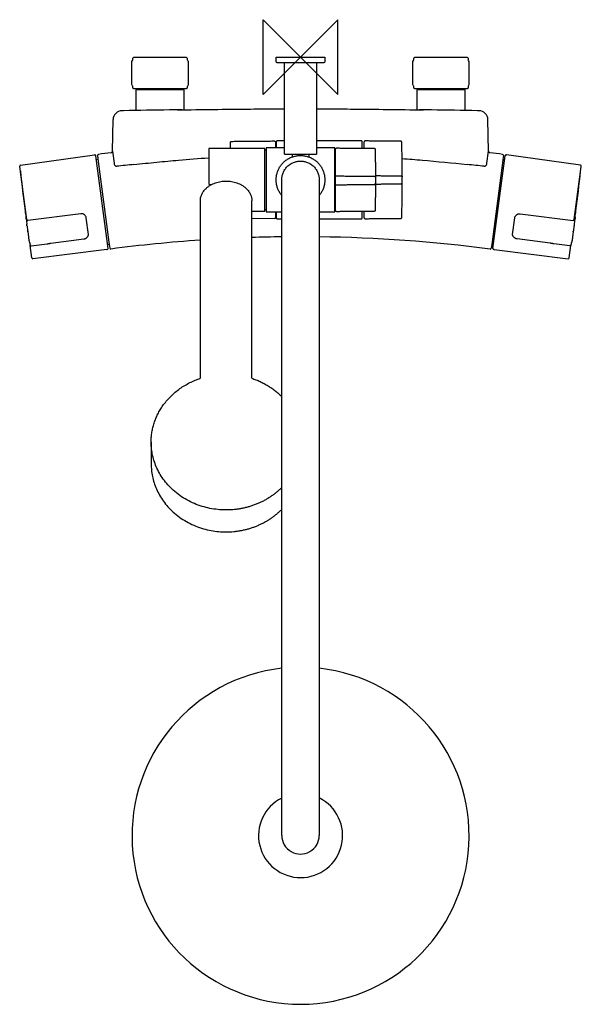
# Model space of a CAD drawing. Header units: millimetres. Extents: x -150 to 150, y -506 to 20.
import ezdxf

# ---------------------------------------------------------------- set-up
doc = ezdxf.new("R2010")
doc.units = ezdxf.units.MM
doc.header["$MEASUREMENT"] = 0
doc.layers.add('ORIGIN', color=6, linetype='Continuous')
doc.layers.add('PLANNING', color=1, linetype='Continuous')

# ---------------------------------------------------------------- blocks, each defined once
blk = doc.blocks.new('731302-0011DB_t')
at = {"layer": 'ORIGIN'}
for p, q in [((20, 20), (-20, -20)), ((-20, -20), (-20, 20)), ((-20, 20), (20, -20)), ((20, -20), (20, 20))]:
    blk.add_line(p, q, dxfattribs=at)
at = {"layer": 'PLANNING'}
for p, q in [((-89, 0), (-61, 0)), ((-61, 0), (-60.5, -0.5)), ((61, 0), (89, 0)), ((89, 0), (89.5, -0.5)), ((-90.06, -14.63), (-90.06, -2.37)), ((-89.56, -1.54), (-89.5, -1.5)), ((-89.5, -0.5), (-89, 0)), ((-89.5, -1.5), (-89.5, -0.5)), ((-60.5, -0.5), (-60.5, -1.5)), ((-60.5, -0.5), (-60.5, -0.5)), ((-60.5, -1.5), (-60.44, -1.54)), ((-59.94, -2.37), (-59.94, -14.63)), ((59.94, -14.63), (59.94, -2.37)), ((60.44, -1.54), (60.5, -1.5)), ((60.5, -0.5), (61, 0)), ((60.5, -1.5), (60.5, -0.5)), ((89.5, -0.5), (89.5, -1.5)), ((89.5, -0.5), (89.5, -0.5)), ((89.5, -1.5), (89.56, -1.54)), ((90.06, -14.63), (90.06, -2.37)), ((-89.5, -15.5), (-89.56, -15.46)), ((-89.5, -16.5), (-89.5, -15.5)), ((-60.44, -15.46), (-60.5, -15.5)), ((-60.5, -15.5), (-60.5, -16.5)), ((60.5, -15.5), (60.44, -15.46)), ((60.5, -16.5), (60.5, -15.5)), ((89.56, -15.46), (89.5, -15.5)), ((89.5, -15.5), (89.5, -16.5)), ((-89, -17), (-89.5, -16.5)), ((-61, -17), (-89, -17)), ((-87.85, -17.5), (-87.85, -28.49)), ((-62.15, -17.5), (-87.85, -17.5)), ((-62.15, -28.09), (-62.15, -17.5)), ((-60.5, -16.5), (-61, -17)), ((-60.5, -16.5), (-60.5, -16.5)), ((61, -17), (60.5, -16.5)), ((89, -17), (61, -17)), ((62.15, -17.5), (62.15, -28.09)), ((80.69, -17.5), (62.15, -17.5)), ((87.85, -28.49), (87.85, -17.5)), ((89.5, -16.5), (89, -17)), ((89.5, -16.5), (89.5, -16.5)), ((-94.45, -28.61), (-95.36, -28.63)), ((95.36, -28.63), (94.51, -28.61)), ((-100.37, -50.27), (-100.07, -33.34)), ((100.36, -50.19), (100.07, -33.34)), ((-149.45, -57.72), (-110.03, -52.17)), ((-109.83, -52.19), (-110.03, -52.22)), ((-108.29, -52.47), (-107.96, -55.65)), ((-100.36, -50.19), (-99.55, -56.58)), ((99.54, -56.67), (100.36, -50.19)), ((108.29, -52.47), (108.05, -54.73)), ((109.83, -52.19), (110.03, -52.22)), ((149.45, -57.72), (110.03, -52.17)), ((-102.75, -102.12), (-109.27, -52.62)), ((-108.08, -54.54), (-108.99, -54.74)), ((-107.96, -55.65), (-102.27, -98.86)), ((-99.25, -57.56), (-99.24, -57.59)), ((-99.24, -57.59), (-99.2, -57.66)), ((-99.2, -57.66), (-99.18, -57.7)), ((99.18, -57.7), (99.2, -57.66)), ((99.2, -57.66), (99.24, -57.59)), ((99.24, -57.59), (99.25, -57.56)), ((108.02, -55.01), (102.1, -99.95)), ((102.75, -102.12), (109.27, -52.62)), ((108.05, -54.73), (108.02, -55.01)), ((108.08, -54.54), (108.99, -54.74)), ((-149.49, -61.19), (-149.88, -58.28)), ((-146.14, -86.67), (-149.49, -61.23)), ((146.14, -86.67), (149.49, -61.23)), ((149.49, -61.19), (149.88, -58.28)), ((-48.5, -67.92), (-47.35, -67.92)), ((-117.19, -83.61), (-145.56, -87.21)), ((-25.97, -82.25), (-19.25, -82.25)), ((117.19, -83.61), (145.56, -87.21)), ((-146.53, -86.24), (-146.16, -89.08)), ((-113.22, -94.6), (-114.38, -85.79)), ((-13.9, -86.25), (-25.98, -86.14)), ((113.22, -94.6), (114.38, -85.79)), ((146.53, -86.24), (146.16, -89.08)), ((-146.01, -90.05), (-145.66, -92.68)), ((-145.61, -93.2), (-145.62, -93.17)), ((-145.61, -93.2), (-145.24, -96.01)), ((145.61, -93.2), (145.24, -96.01)), ((145.61, -93.2), (145.62, -93.17)), ((146.01, -90.05), (145.66, -92.68)), ((-144.96, -97.73), (-144.38, -100.29)), ((-143.8, -100.76), (-135.19, -99.63)), ((-133.36, -99.37), (-115.62, -97.04)), ((-102.27, -98.86), (-101.77, -102.01)), ((133.36, -99.37), (115.62, -97.04)), ((143.8, -100.76), (135.19, -99.63)), ((144.96, -97.73), (144.38, -100.29)), ((-143.44, -107.16), (-144.32, -100.48)), ((-143.78, -104.64), (-143.78, -104.64)), ((-103.37, -102.75), (-142.88, -107.6)), ((-103.38, -102.7), (-103.18, -102.68)), ((-102.1, -99.95), (-103.03, -100)), ((102.1, -99.95), (101.77, -102.01)), ((102.1, -99.95), (103.03, -100)), ((103.38, -102.7), (103.18, -102.68)), ((103.37, -102.75), (142.88, -107.6)), ((143.44, -107.16), (144.32, -100.48)), ((143.78, -104.64), (143.78, -104.64)), ((-79.72, -205.51), (-79.72, -217.2))]:
    blk.add_line(p, q, dxfattribs=at)
for points in [[(-53.42, -171.45), (-53.47, -76.68)], [(-26.01, -171.45), (-25.97, -76.68)]]:
    blk.add_lwpolyline(points, dxfattribs=at)
for centre, radius, start, end in [((-2.95, -4752.6), 4724.88, 90.81292, 91.10955), ((10.94, -5731.51), 5703.89, 90.747, 90.81292), ((-0.13, -4937.71), 4910.02, 89.18175, 89.25833), ((0, -4928.69), 4900.99, 88.89578, 89.18175), ((-109.76, -52.69), 0.5, 7.4889, 97.5), ((-107.8, -52.39), 0.5, 97.4869, 185.9957), ((86.85, -1533.52), 1494.37, 97.22693, 97.48691), ((-101.38, -50.17), 1.02, 340.5776, 358.9555), ((101.38, -50.17), 1.02, 181.0445, 199.4224), ((-92.62, -1578.22), 1539.44, 82.5169, 82.76927), ((107.8, -52.39), 0.5, 354.0005, 82.5169), ((109.76, -52.69), 0.5, 82.5, 172.5111), ((-149.38, -58.21), 0.5, 98.0137, 187.5121), ((-97.03, -56.37), 2.53, 184.8531, 208.2433), ((-97.97, -56.99), 1.4, 210.5139, 232.2136), ((99.44, -1863.66), 1816.15, 95.95411, 96.2451), ((-121.03, -2065.72), 2019.37, 83.76954, 84.03125), ((97.87, -56.9), 1.53, 308.7624, 328.5102), ((96.9, -56.33), 2.65, 332.3672, 352.7235), ((149.38, -58.21), 0.5, 352.4879, 81.9863), ((-149.25, -60.77), 0.299, 174.3112, 186.0166), ((719.13, 30.75), 873.49, 186.01659, 187.42384), ((-719.13, 30.75), 873.49, 352.57616, 353.98341), ((149.25, -60.77), 0.299, 353.9834, 5.6888), ((-48.52, -67.44), 0.483, 182.0269, 272.038), ((90.68, -51.13), 239.73, 187.4238, 188.2231), ((-90.68, -51.13), 239.73, 351.7769, 352.5762), ((-168.41, -93), 22.59, 7.5103, 9.9903), ((-145.03, -86.49), 1.13, 190.7861, 195.995), ((-145.51, -86.63), 0.628, 195.995, 223.6661), ((145.51, -86.63), 0.628, 316.3339, 344.005), ((168.41, -93), 22.59, 170.0097, 172.4897), ((145.03, -86.49), 1.13, 344.005, 349.2139), ((-2.23, -854.93), 758.96, 93.87011, 97.49331), ((0.52, -897.65), 801.77, 90.75167, 91.89399), ((0.5, -870.99), 775.1, 82.5347, 89.2978), ((-143.48, -104.59), 0.3, 189.0093, 200.6527), ((-103.25, -102.18), 0.5, 277.5121, 7.5), ((-101.27, -101.96), 0.5, 188.9953, 277.4933), ((101.27, -101.96), 0.5, 262.5347, 351.0018), ((103.25, -102.18), 0.5, 172.5, 262.4879), ((143.48, -104.59), 0.3, 339.3473, 350.9907), ((-142.94, -107.1), 0.5, 187.5, 276.9625), ((142.94, -107.1), 0.5, 263.0375, 352.5), ((0.05, -415.68), 89.98, 96.4116, 83.6495), ((0.04, -415.62), 22.44, 116.595, 63.6584), ((0, -415.5), 10, 179.9311, 179.9996), ((0, -415.5), 10, 179.9996, 0.0004), ((0, -415.5), 10, 0.0004, 0.0801)]:
    blk.add_arc(centre, radius, start, end, dxfattribs=at)
for points, weights in [([(-13, -0.2), (-13, 0), (-12.8, 0)], [1, 0.707106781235, 1]), ([(-89.46, -1.5), (-89.5, -1.5), (-89.5, -1.5)], [0.99577644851, 0.985696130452, 0.97723478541]), ([(60.54, -1.5), (60.5, -1.5), (60.5, -1.5)], [0.99577644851, 0.985696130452, 0.97723478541]), ([(-89.5, -15.5), (-89.5, -15.5), (-89.46, -15.5)], [0.977234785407, 0.985696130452, 0.995776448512]), ([(60.5, -15.5), (60.5, -15.5), (60.54, -15.5)], [0.977234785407, 0.985696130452, 0.995776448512]), ([(87.85, -17.5), (87.92, -17.5), (80.69, -17.5)], [0.976053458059, 0.836832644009, 1]), ([(-37.4, -48.75), (-37.36, -47.09), (-37.31, -45.44)], [1, 0.999997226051, 1]), ([(-13.8, -44.8), (-13.3, -44.8), (-13.3, -45.3)], [1, 0.707106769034, 1]), ([(34.4, -44.8), (33.9, -44.8), (33.9, -45.3)], [1, 0.707106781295, 1]), ([(54.08, -45.41), (54.07, -44.92), (53.59, -44.92)], [1, 0.718001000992, 1]), ([(54.08, -85.59), (54.53, -65.5), (54.08, -45.41)], [1, 0.999750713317, 1]), ([(-48.7, -48.75), (-49, -48.75), (-49, -49.05)], [1, 0.707638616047, 1]), ([(-8, -52), (-8.5, -52), (-8.5, -51.5)], [1, 0.707106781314, 1]), ([(8.5, -51.5), (8.5, -52), (8, -52)], [1, 0.707106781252, 1]), ([(18.7, -49.04), (18.7, -48.54), (19.2, -48.54)], [1, 0.707106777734, 1]), ([(39.35, -48.67), (39.84, -48.67), (39.85, -49.16)], [1, 0.71678819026, 1]), ([(39.85, -49.16), (40.15, -65.5), (39.85, -81.84)], [1, 0.999822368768, 1]), ([(39.35, -63.59), (39.93, -63.59), (40, -64.17)], [1, 0.746127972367, 1]), ([(39.35, -67.97), (39.98, -67.97), (40, -67.34)], [1, 0.717734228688, 1]), ([(53.59, -67.63), (54.3, -67.63), (54.3, -66.92)], [1, 0.710558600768, 1]), ([(53.73, -63.37), (54.25, -63.37), (54.3, -63.89)], [1, 0.745997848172, 1]), ([(-19.25, -82.25), (-19, -82.25), (-19, -82)], [1, 0.707191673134, 1]), ([(19.2, -82.46), (18.7, -82.46), (18.7, -81.96)], [1, 0.707106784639, 1]), ([(39.85, -81.84), (39.84, -82.33), (39.35, -82.33)], [1, 0.716788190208, 1]), ([(-13.3, -85.7), (-13.3, -86.2), (-13.8, -86.2)], [1, 0.707114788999, 1]), ([(33.9, -85.7), (33.9, -86.2), (34.4, -86.2)], [1, 0.707106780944, 1]), ([(53.59, -86.08), (54.07, -86.08), (54.08, -85.59)], [1, 0.71800100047, 1]), ([(-145.66, -92.68), (-145.59, -93.18), (-145.61, -93.2)], [1, 0.865888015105, 1]), ([(145.66, -92.68), (145.59, -93.18), (145.61, -93.2)], [1, 0.865888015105, 1]), ([(-26.01, -171.45), (-16.66, -174.54), (-10, -181.25)], [0.895380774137, 0.848631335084, 0.854132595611])]:
    blk.add_rational_spline(points, weights, degree=2, dxfattribs=at)
for points, degree in [([(-12.8, 0), (0, 0), (12.8, 0)], 2), ([(-90.06, -2.37), (-89.86, -1.83), (-89.65, -1.5), (-89.44, -1.5)], 3), ([(-60.54, -1.5), (-60.34, -1.52), (-60.13, -1.84), (-59.94, -2.37)], 3), ([(-13, -2.5), (-13, -1.35), (-13, -0.2)], 2), ([(-12.5, -3), (-12.75, -2.75), (-13, -2.5)], 2), ([(12.5, -3), (0, -3), (-12.5, -3)], 2), ([(-8.5, -51.5), (-8.5, -27.25), (-8.5, -3)], 2), ([(8.5, -3), (8.5, -27.25), (8.5, -51.5)], 2), ([(13, -2.5), (12.75, -2.75), (12.5, -3)], 2), ([(13, -0.2), (13, -1.35), (13, -2.5)], 2), ([(59.94, -2.37), (60.14, -1.83), (60.35, -1.5), (60.56, -1.5)], 3), ([(90.06, -2.37), (89.87, -1.84), (89.66, -1.52), (89.46, -1.5)], 3), ([(-89.44, -15.5), (-89.65, -15.5), (-89.86, -15.17), (-90.06, -14.63)], 3), ([(-59.94, -14.63), (-60.13, -15.16), (-60.34, -15.48), (-60.54, -15.5)], 3), ([(60.56, -15.5), (60.35, -15.5), (60.14, -15.17), (59.94, -14.63)], 3), ([(89.46, -15.5), (89.66, -15.48), (89.87, -15.16), (90.06, -14.63)], 3), ([(-36.82, -44.95), (-25.36, -44.85), (-13.9, -44.75)], 2), ([(-13.9, -44.75), (-13.9, -44.77), (-13.9, -44.8)], 2), ([(-13.9, -44.8), (-13.85, -44.8), (-13.8, -44.8)], 2), ([(-13.3, -45.3), (-13.3, -46.9), (-13.3, -48.5)], 2), ([(-12.7, -44.75), (-12.85, -44.9), (-13, -45.05)], 2), ([(-13, -45.05), (-13, -46.77), (-13, -48.5)], 2), ([(-8.5, -44.75), (-10.6, -44.75), (-12.7, -44.75)], 2), ([(32.7, -44.75), (20.6, -44.75), (8.5, -44.75)], 2), ([(33, -45.05), (32.85, -44.9), (32.7, -44.75)], 2), ([(33, -48.61), (33, -46.83), (33, -45.05)], 2), ([(33.9, -45.3), (33.9, -46.96), (33.9, -48.62)], 2), ([(34.5, -44.8), (34.45, -44.8), (34.4, -44.8)], 2), ([(34.5, -44.75), (34.5, -44.77), (34.5, -44.8)], 2), ([(53.59, -44.92), (44.04, -44.83), (34.5, -44.75)], 2), ([(-49, -49.05), (-49, -58.25), (-49, -67.46)], 2), ([(-19.25, -48.75), (-33.97, -48.75), (-48.7, -48.75)], 2), ([(-19, -82), (-19, -65.5), (-19, -49)], 2), ([(-19, -49.5), (-18.65, -49.5), (-18.3, -49.5)], 2), ([(-8.5, -48.5), (-13.4, -48.5), (-18.3, -48.5)], 2), ([(-18.3, -48.5), (-18.3, -65.5), (-18.3, -82.5)], 2), ([(8, -52), (0, -52), (-8, -52)], 2), ([(-4.5, -52), (-4.5, -52.65), (-4.5, -53.3)], 2), ([(4.5, -52), (4.5, -52.65), (4.5, -53.3)], 2), ([(18.3, -48.5), (13.4, -48.5), (8.5, -48.5)], 2), ([(18.3, -82.5), (18.3, -65.5), (18.3, -48.5)], 2), ([(18.3, -49.5), (18.5, -49.5), (18.7, -49.5)], 2), ([(18.7, -81.96), (18.7, -65.5), (18.7, -49.04)], 2), ([(19.2, -48.54), (19.25, -48.54), (19.3, -48.54)], 2), ([(19.3, -48.49), (29.33, -48.58), (39.35, -48.67)], 2), ([(19.3, -48.54), (19.3, -48.52), (19.3, -48.49)], 2), ([(-10, -415.5), (-10, -240.5), (-10, -65.5)], 2), ([(10, -65.5), (10, -240.5), (10, -415.5)], 2), ([(18.7, -63.41), (29.03, -63.5), (39.35, -63.59)], 2), ([(18.7, -68.12), (29.03, -68.05), (39.35, -67.97)], 2), ([(40, -63.25), (46.86, -63.31), (53.73, -63.37)], 2), ([(40, -67.75), (46.79, -67.69), (53.59, -67.63)], 2), ([(-18.3, -81.5), (-18.65, -81.5), (-19, -81.5)], 2), ([(-18.3, -82.5), (-14.15, -82.5), (-10, -82.5)], 2), ([(-13.3, -82.5), (-13.3, -84.1), (-13.3, -85.7)], 2), ([(-13, -82.5), (-13, -84.22), (-13, -85.95)], 2), ([(10, -82.5), (14.15, -82.5), (18.3, -82.5)], 2), ([(18.3, -81.5), (18.5, -81.5), (18.7, -81.5)], 2), ([(19.3, -82.46), (19.25, -82.46), (19.2, -82.46)], 2), ([(39.35, -82.33), (29.33, -82.42), (19.3, -82.51)], 2), ([(19.3, -82.51), (19.3, -82.48), (19.3, -82.46)], 2), ([(33, -85.95), (33, -84.17), (33, -82.39)], 2), ([(33.9, -82.38), (33.9, -84.04), (33.9, -85.7)], 2), ([(-13.9, -86.2), (-13.9, -86.22), (-13.9, -86.25)], 2), ([(-13.8, -86.2), (-13.85, -86.2), (-13.9, -86.2)], 2), ([(-13, -85.95), (-12.85, -86.1), (-12.7, -86.25)], 2), ([(-12.7, -86.25), (-11.35, -86.25), (-10, -86.25)], 2), ([(10, -86.25), (21.35, -86.25), (32.7, -86.25)], 2), ([(32.7, -86.25), (32.85, -86.1), (33, -85.95)], 2), ([(34.4, -86.2), (34.45, -86.2), (34.5, -86.2)], 2), ([(34.5, -86.25), (44.04, -86.17), (53.59, -86.08)], 2), ([(34.5, -86.2), (34.5, -86.22), (34.5, -86.25)], 2)]:
    blk.add_open_spline(points, degree=degree, dxfattribs=at)
for points, weights, knots in [([(12.8, 0), (12.88, 0), (12.94, -0.06), (13, -0.12), (13, -0.2)], [1, 0.923854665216, 1, 0.923854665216, 1], [185.4527179, 185.4527179, 185.4527179, 185.6097975, 185.6097975, 185.7668771, 185.7668771, 185.7668771]), ([(-19, -49), (-19, -48.9), (-19.07, -48.82), (-19.15, -48.75), (-19.25, -48.75)], [1, 0.923856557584, 1, 0.923856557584, 1], [33.3924213, 33.3924213, 33.3924213, 33.5887645, 33.5887645, 33.7851077, 33.7851077, 33.7851077]), ([(-10, -73.81), (-15.28, -67.45), (-11.77, -59.98), (-8.26, -52.5), (0, -52.5), (8.26, -52.5), (11.77, -59.98), (15.28, -67.45), (10, -73.81)], [1, 0.844058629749, 1, 0.844058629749, 1, 0.844058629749, 1, 0.844058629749, 1], [0, 0, 0, 14.715716, 14.715716, 29.431431, 29.431431, 44.147147, 44.147147, 58.862862, 58.862862, 58.862862]), ([(-10, -65.5), (-10, -55.5), (0, -55.5), (10, -55.5), (10, -65.5)], [1, 0.707106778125, 1, 0.707106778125, 1], [0, 0, 0, 15.707963, 15.707963, 31.415927, 31.415927, 31.415927]), ([(-53.47, -76.68), (-53.47, -66.15), (-39.72, -66.15), (-25.97, -66.15), (-25.97, -76.68)], [1, 0.707106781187, 1, 0.707106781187, 1], [3.141593, 3.141593, 3.141593, 4.712389, 4.712389, 6.283185, 6.283185, 6.283185]), ([(-10, -229.78), (-21.92, -241.76), (-39.72, -241.76), (-79.72, -241.76), (-79.72, -205.51), (-79.72, -180.14), (-53.42, -171.45)], [0.854132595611, 0.844343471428, 1, 0.707106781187, 1, 0.775287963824, 0.895380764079], [7.01919, 7.01919, 7.01919, 7.853982, 7.853982, 9.424778, 9.424778, 10.629916, 10.629916, 10.629916]), ([(-79.72, -217.2), (-79.72, -253.45), (-39.72, -253.45), (-21.92, -253.45), (-10, -241.46)], [1, 0.707106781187, 1, 0.844352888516, 0.854131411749], [-3.141593, -3.141593, -3.141593, -1.570796, -1.570796, -0.736056, -0.736056, -0.736056])]:
    blk.add_rational_spline(points, weights, degree=2, knots=knots, dxfattribs=at)
for points, degree, knots in [([(-95.36, -28.63), (-96.6, -28.65), (-97.8, -29.17), (-99.53, -30.9), (-100.05, -32.11), (-100.07, -33.34)], 3, [31.9365434, 31.9365434, 31.9365434, 31.9365434, 32.4365434, 32.4365434, 32.9365434, 32.9365434, 32.9365434, 32.9365434]), ([(-65.62, -28.14), (-59.16, -28.05), (-46.85, -27.89), (-29.42, -27.71), (-16.84, -27.62), (-10.11, -27.59), (-8.5, -27.59)], 3, [0, 0, 0, 0, 19.369345, 36.944516, 52.283398, 57.119064, 57.119064, 57.119064, 57.119064]), ([(8.5, -27.59), (10.11, -27.59), (16.84, -27.62), (29.42, -27.71), (46.85, -27.89), (59.16, -28.05), (65.62, -28.14)], 3, [74.119098, 74.119098, 74.119098, 74.119098, 78.954728, 94.29361, 111.868781, 131.237529, 131.237529, 131.237529, 131.237529]), ([(100.07, -33.34), (100.05, -32.11), (99.53, -30.9), (97.8, -29.17), (96.6, -28.65), (95.36, -28.63)], 3, [16.851354, 16.851354, 16.851354, 16.851354, 17.351354, 17.351354, 17.851354, 17.851354, 17.851354, 17.851354]), ([(-37.31, -45.44), (-37.31, -45.35), (-37.31, -45.27), (-37.27, -45.09), (-37.16, -44.99), (-36.98, -44.95), (-36.9, -44.95), (-36.82, -44.95)], 5, [3.315494, 3.315494, 3.315494, 3.315494, 3.315494, 3.315494, 3.815494, 3.815494, 4.315494, 4.315494, 4.315494, 4.315494, 4.315494, 4.315494]), ([(-101.14, -51.03), (-101.1, -51.02), (-101.02, -51.01), (-100.87, -50.96), (-100.7, -50.86), (-100.55, -50.73), (-100.47, -50.61), (-100.43, -50.54), (-100.42, -50.51)], 3, [7.5530881, 7.5530881, 7.5530881, 7.5530881, 7.6712998, 7.7887875, 8.0239074, 8.2582686, 8.3728789, 8.4756208, 8.4756208, 8.4756208, 8.4756208]), ([(100.42, -50.51), (100.43, -50.54), (100.47, -50.61), (100.55, -50.73), (100.76, -50.92), (100.98, -51.01), (101.14, -51.03)], 3, [99.8543644, 99.8543644, 99.8543644, 99.8543644, 99.9571059, 100.0717163, 100.3060774, 100.7768967, 100.7768967, 100.7768967, 100.7768967]), ([(-88.95, -57.3), (-84.87, -56.87), (-76.92, -56.07), (-63.61, -54.84), (-54.36, -54.1), (-49, -53.72)], 3, [25.965339, 25.965339, 25.965339, 25.965339, 38.263373, 49.94647, 66.078579, 66.078579, 66.078579, 66.078579]), ([(54.23, -54.11), (57.85, -54.39), (69.43, -55.34), (81, -56.47), (88.95, -57.3)], 3, [47.444998, 47.444998, 47.444998, 47.444998, 58.329803, 82.310933, 82.310933, 82.310933, 82.310933]), ([(-98.83, -58.09), (-98.8, -58.12), (-98.75, -58.15), (-98.63, -58.22), (-98.49, -58.28), (-98.3, -58.3), (-98.18, -58.29), (-98.12, -58.28)], 3, [15.9884086, 15.9884086, 15.9884086, 15.9884086, 16.0935728, 16.1911523, 16.3768567, 16.5617677, 16.7414216, 16.7414216, 16.7414216, 16.7414216]), ([(98.12, -58.28), (98.15, -58.28), (98.21, -58.29), (98.33, -58.3), (98.55, -58.27), (98.73, -58.18), (98.83, -58.09)], 3, [91.5348509, 91.5348509, 91.5348509, 91.5348509, 91.61741, 91.7145048, 91.8994158, 92.2878637, 92.2878637, 92.2878637, 92.2878637]), ([(-114.38, -85.79), (-114.42, -85.46), (-114.65, -84.83), (-115.31, -84.07), (-116.06, -83.69), (-116.71, -83.58), (-117.03, -83.58), (-117.19, -83.61)], 3, [49.080223, 49.080223, 49.080223, 49.080223, 50.061922, 51.058491, 52.047147, 52.533822, 53.019125, 53.019125, 53.019125, 53.019125]), ([(114.38, -85.79), (114.42, -85.46), (114.65, -84.83), (115.31, -84.07), (116.06, -83.69), (116.71, -83.58), (117.03, -83.58), (117.19, -83.61)], 3, [49.080223, 49.080223, 49.080223, 49.080223, 50.061922, 51.058491, 52.047147, 52.533822, 53.019125, 53.019125, 53.019125, 53.019125]), ([(-146.38, -85.11), (-146.41, -85.13), (-146.46, -85.17), (-146.55, -85.29), (-146.59, -85.42), (-146.6, -85.58), (-146.59, -85.73), (-146.57, -85.96), (-146.54, -86.14), (-146.53, -86.24)], 3, [0, 0, 0, 0, 0.106228, 0.212877, 0.427411, 0.527461, 0.668842, 0.898297, 1.206766, 1.206766, 1.206766, 1.206766]), ([(-145.96, -87.06), (-145.95, -87.07), (-145.92, -87.1), (-145.86, -87.15), (-145.75, -87.21), (-145.64, -87.22), (-145.57, -87.21)], 3, [0.4056241, 0.4056241, 0.4056241, 0.4056241, 0.4627577, 0.5191678, 0.6289263, 0.8410898, 0.8410898, 0.8410898, 0.8410898]), ([(145.96, -87.06), (145.95, -87.07), (145.92, -87.1), (145.86, -87.15), (145.75, -87.21), (145.64, -87.22), (145.57, -87.21)], 3, [0.4056241, 0.4056241, 0.4056241, 0.4056241, 0.4627577, 0.5191678, 0.6289263, 0.8410898, 0.8410898, 0.8410898, 0.8410898]), ([(146.38, -85.11), (146.41, -85.13), (146.46, -85.17), (146.55, -85.29), (146.59, -85.42), (146.6, -85.58), (146.59, -85.73), (146.57, -85.96), (146.54, -86.14), (146.53, -86.24)], 3, [0, 0, 0, 0, 0.106228, 0.212877, 0.427411, 0.527461, 0.668842, 0.898297, 1.206766, 1.206766, 1.206766, 1.206766]), ([(-145.62, -93.17), (-145.62, -93.16), (-145.62, -93.12), (-145.64, -93.05), (-145.64, -92.96), (-145.65, -92.85), (-145.66, -92.75), (-145.66, -92.68), (-145.66, -92.66)], 3, [8.7842341, 8.7842341, 8.7842341, 8.7842341, 8.8004753, 8.8996634, 8.987988, 9.0773563, 9.2384246, 9.2877605, 9.2877605, 9.2877605, 9.2877605]), ([(-113.96, -96.16), (-113.89, -96.11), (-113.77, -96), (-113.55, -95.77), (-113.34, -95.46), (-113.21, -95.03), (-113.2, -94.74), (-113.22, -94.6)], 3, [38.386461, 38.386461, 38.386461, 38.386461, 38.636825, 38.876014, 39.324016, 39.760375, 40.192495, 40.192495, 40.192495, 40.192495]), ([(113.96, -96.16), (113.89, -96.11), (113.77, -96), (113.55, -95.77), (113.34, -95.46), (113.21, -95.03), (113.2, -94.74), (113.22, -94.6)], 3, [38.386461, 38.386461, 38.386461, 38.386461, 38.636825, 38.876014, 39.324016, 39.760375, 40.192495, 40.192495, 40.192495, 40.192495]), ([(145.62, -93.17), (145.62, -93.16), (145.62, -93.12), (145.64, -93.05), (145.64, -92.96), (145.65, -92.85), (145.66, -92.75), (145.66, -92.68), (145.66, -92.66)], 3, [8.7842341, 8.7842341, 8.7842341, 8.7842341, 8.8004753, 8.8996634, 8.987988, 9.0773563, 9.2384246, 9.2877605, 9.2877605, 9.2877605, 9.2877605]), ([(-145.24, -96.01), (-145.23, -96.09), (-145.21, -96.25), (-145.17, -96.57), (-145.1, -96.96), (-145.03, -97.37), (-144.98, -97.62), (-144.96, -97.73)], 3, [2.835209, 2.835209, 2.835209, 2.835209, 3.071844, 3.312876, 3.811331, 4.254466, 4.576044, 4.576044, 4.576044, 4.576044]), ([(-135.19, -99.63), (-135.03, -99.61), (-134.56, -99.54), (-133.95, -99.45), (-133.49, -99.39), (-133.36, -99.37)], 3, [16.722569, 16.722569, 16.722569, 16.722569, 17.183492, 18.170779, 18.563564, 18.563564, 18.563564, 18.563564]), ([(-115.62, -97.04), (-115.46, -97.02), (-115.15, -96.95), (-114.56, -96.71), (-114.17, -96.41), (-113.96, -96.17), (-113.96, -96.16)], 3, [36.456722, 36.456722, 36.456722, 36.456722, 36.94177, 37.421, 38.346822, 38.386461, 38.386461, 38.386461, 38.386461]), ([(115.62, -97.04), (115.46, -97.02), (115.15, -96.95), (114.56, -96.71), (114.17, -96.41), (113.96, -96.17), (113.96, -96.16)], 3, [36.456722, 36.456722, 36.456722, 36.456722, 36.94177, 37.421, 38.346822, 38.386461, 38.386461, 38.386461, 38.386461]), ([(135.19, -99.63), (135.03, -99.61), (134.56, -99.54), (133.95, -99.45), (133.49, -99.39), (133.36, -99.37)], 3, [16.722569, 16.722569, 16.722569, 16.722569, 17.183492, 18.170779, 18.563564, 18.563564, 18.563564, 18.563564]), ([(145.24, -96.01), (145.23, -96.09), (145.21, -96.25), (145.17, -96.57), (145.1, -96.96), (145.03, -97.37), (144.98, -97.62), (144.96, -97.73)], 3, [2.835209, 2.835209, 2.835209, 2.835209, 3.071844, 3.312876, 3.811331, 4.254466, 4.576044, 4.576044, 4.576044, 4.576044]), ([(-144.38, -100.29), (-144.37, -100.33), (-144.35, -100.41), (-144.3, -100.53), (-144.19, -100.66), (-144.01, -100.76), (-143.87, -100.77), (-143.8, -100.76)], 3, [7.2076537, 7.2076537, 7.2076537, 7.2076537, 7.3308227, 7.4283803, 7.6270448, 7.8304479, 8.0331419, 8.0331419, 8.0331419, 8.0331419]), ([(144.38, -100.29), (144.37, -100.33), (144.35, -100.41), (144.3, -100.53), (144.19, -100.66), (144.01, -100.76), (143.87, -100.77), (143.8, -100.76)], 3, [7.2076537, 7.2076537, 7.2076537, 7.2076537, 7.3308227, 7.4283803, 7.6270448, 7.8304479, 8.0331419, 8.0331419, 8.0331419, 8.0331419])]:
    blk.add_open_spline(points, degree=degree, knots=knots, dxfattribs=at)

msp = doc.modelspace()

# ---------------------------------------------------------------- block references
msp.add_blockref('731302-0011DB_t', (0, 0))

doc.saveas('drawing.dxf')
